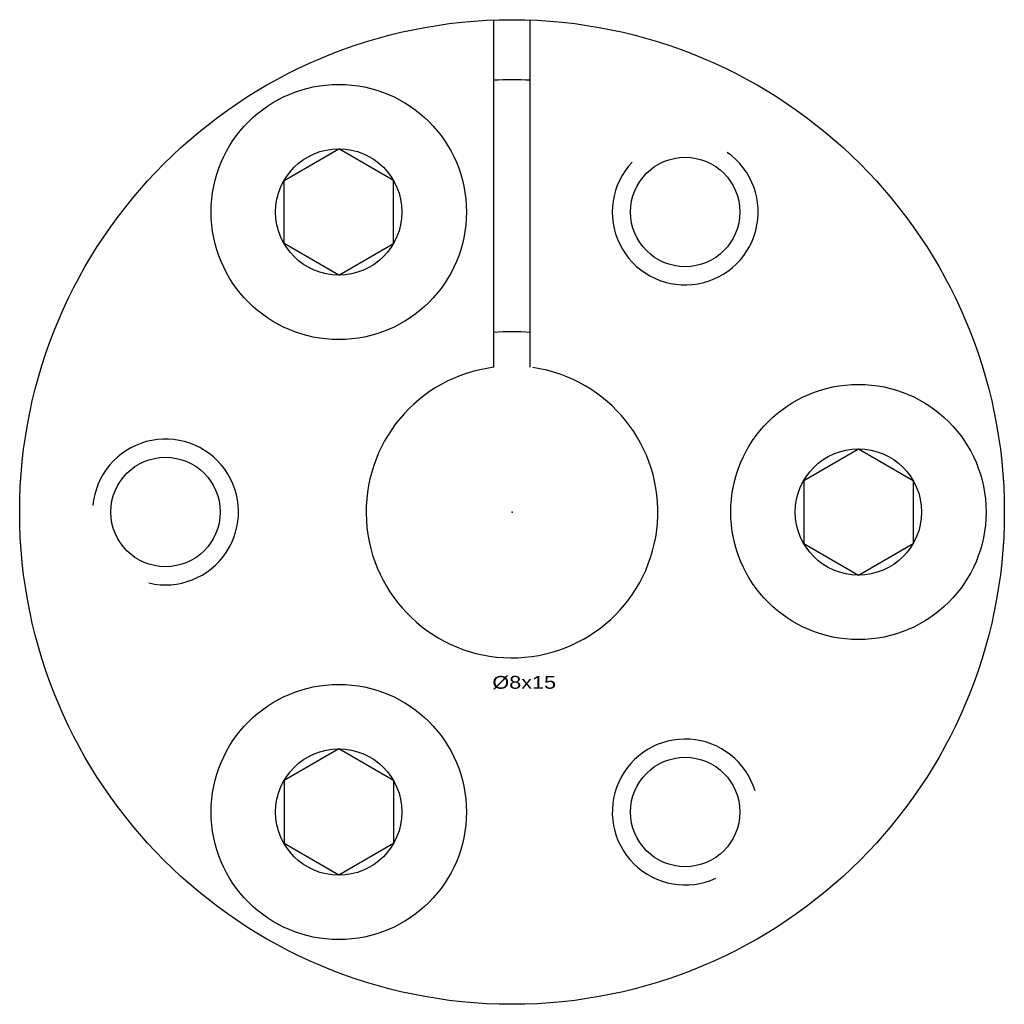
# Model space of a CAD drawing. Extents: x -14 to 14, y -13 to 107.
# Tile 1 of 2: x -14 to 13, y -13 to 14. Entities that reach past the tile are written whole.
import ezdxf
from ezdxf.enums import TextEntityAlignment as Align

# ---------------------------------------------------------------- set-up
doc = ezdxf.new("R2010")
doc.units = 0
doc.linetypes.add('CADRA_SOLID', pattern=[0])
doc.layers.get('0').update_dxf_attribs({"color": 112, "linetype": 'CADRA_SOLID'})

# ---------------------------------------------------------------- blocks, each defined once
blk = doc.blocks.new('BLOCK1')
for p, q in [((-0.5, 3.969), (-0.5, 13.491)), ((0.5, 3.969), (0.5, 13.491)), ((-6.25, 9.093), (-4.75, 9.959)), ((-3.25, 9.093), (-4.75, 9.959)), ((-6.25, 7.361), (-6.25, 9.093)), ((-3.25, 7.361), (-3.25, 9.093)), ((-4.75, 6.495), (-6.25, 7.361)), ((-4.75, 6.495), (-3.25, 7.361)), ((8, 0.866), (9.5, 1.732)), ((9.5, 1.732), (11, 0.866)), ((8, 0.866), (8, -0.866)), ((11, 0.866), (11, -0.866)), ((8, -0.866), (9.5, -1.732)), ((9.5, -1.732), (11, -0.866)), ((-4.75, -6.495), (-6.25, -7.361)), ((-3.25, -7.361), (-4.75, -6.495)), ((-6.25, -7.361), (-6.25, -9.093)), ((-3.25, -7.361), (-3.25, -9.093)), ((-4.75, -9.959), (-6.25, -9.093)), ((-3.25, -9.093), (-4.75, -9.959))]:
    blk.add_line(p, q)
for centre, radius in [((0, 0), 13.5), ((-4.75, 8.227), 3.5), ((-4.75, 8.227), 1.732), ((4.75, 8.227), 1.5), ((9.5, 0), 3.5), ((9.5, 0), 1.732), ((-9.5, 0), 1.5), ((-4.75, -8.227), 3.5), ((-4.75, -8.227), 1.732), ((4.75, -8.227), 1.5)]:
    blk.add_circle(centre, radius)
for centre, radius, start, end in [((0, 0), 11.85, 87.5817, 92.4183), ((4.75, 8.227), 2, 136.7728, 414.8506), ((0, 0), 4.945, 84.1968, 95.8032), ((0, 0), 4, 97.1807, 441.7985), ((-9.5, 0), 2, 256.7728, 534.8506), ((4.75, -8.227), 2, 16.7729, 294.8506)]:
    blk.add_arc(centre, radius, start, end)
blk.add_point((0, 0))
blk.add_text('%%c8x15', height=0.35).set_placement((-0.538, -4.846), (1.209, -4.846), align=Align.FIT)

msp = doc.modelspace()

# ---------------------------------------------------------------- block references
msp.add_blockref('BLOCK1', (0, 0))

doc.saveas('drawing.dxf')
